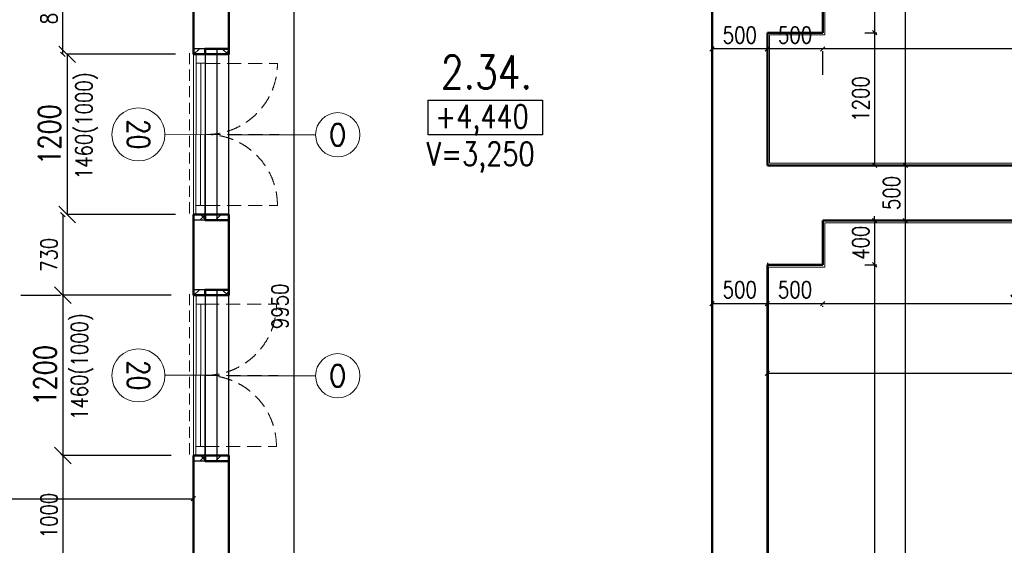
# Model space of a CAD drawing. Header units: millimetres. Extents: x -238874 to 551972, y -298952 to 658415.
# Tile 220 of 256: x 33497 to 42400, y 168554 to 173309. Entities that reach past the tile are written whole.
import ezdxf
from ezdxf.enums import TextEntityAlignment as Align

# ---------------------------------------------------------------- set-up
doc = ezdxf.new("R2010")
doc.units = ezdxf.units.MM
doc.header["$LTSCALE"] = 20
doc.linetypes.add('DASHED', pattern=[0.75, 0.5, -0.25])
doc.linetypes.add('HIDDEN', pattern=[9.525, 6.35, -3.175])
for name, color, linetype in [('00_HEDVIKA _KRESBA', 1, 'Continuous'), ('CZ', 255, 'Continuous'), ('KOTY', 8, 'Continuous')]:
    doc.layers.add(name, color=color, linetype=linetype)
doc.layers.add('00_HEDVIKA_DEMOLICE', color=2, linetype='Continuous', lineweight=30, transparency=0.3)
doc.layers.add('CKOKNA OTEVÍRÁNÍ', color=51, linetype='HIDDEN', lineweight=18, transparency=0.5)
for name, color, linetype, lineweight in [('00_HEDVIKA_OBRYS', 1, 'Continuous', 50), ('CKBUBLINY', 1, 'Continuous', 18), ('CKBUBLINY DEMOLICE', 4, 'Continuous', 18), ('CKBUBLINY_POPIS', 3, 'Continuous', 25), ('CKKOTY', 3, 'Continuous', 18), ('CKOKNA', 30, 'Continuous', 18), ('CKSTENY_SRAF', 8, 'Continuous', 18), ('HEDVIKA_OKNA_PARAPET', 70, 'Continuous', 18), ('NOSNÉ', 8, 'Continuous', 50), ('PRUCHODY', 7, 'Continuous', 18)]:
    doc.layers.add(name, color=color, linetype=linetype, lineweight=lineweight)
doc.styles.add('SIMPLEX', font='SIMPLEX.shx', dxfattribs={"width": 0.8, "bigfont": 'CAD13.shx'})
doc.styles.get("Standard").update_dxf_attribs({"font": 'simplex.shx', "width": 0.8})
doc.dimstyles.new('CADKON', dxfattribs={"dimscale": 100, "dimtxt": 2, "dimasz": 1.5, "dimexe": 0, "dimexo": 2, "dimgap": 0.6, "dimtad": 1, "dimrnd": 1, "dimtxsty": 'Standard', "dimblk1": 'OBLIQUE', "dimblk2": 'OBLIQUE', "dimsah": 1, "dimcen": 2.5, "dimadec": 1, "dimazin": 2, "dimtfac": 1, "dimtix": 1, "dimtmove": 2, "dimatfit": 3, "dimldrblk": 'OPEN30', "dimfxl": 5, "dimtfill": 1, "dimtolj": 1, "dimarcsym": 0})
doc.dimstyles.new('CKA', dxfattribs={"dimtxt": 200, "dimasz": 40, "dimexe": 20, "dimexo": 0.2, "dimgap": 50, "dimtad": 1, "dimdec": 0, "dimrnd": 1, "dimzin": 0, "dimdsep": 46, "dimtxsty": 'Standard', "dimblk1": 'OBLIQUE', "dimblk2": 'OBLIQUE', "dimsah": 1, "dimcen": 0.09, "dimclrd": 253, "dimclre": 253, "dimclrt": 253, "dimadec": 0, "dimazin": 0, "dimtfac": 1, "dimtdec": 0, "dimtix": 1, "dimtmove": 2, "dimatfit": 3, "dimfxl": 1, "dimtolj": 1, "dimtzin": 0, "dimarcsym": 0})
pattern_1 = [(45, (-42266.24, -213972.44), (-212.13203, 212.13203), []), (45, (-42124.8, -213972.44), (-212.13203, 212.13203), []), (135, (-42026.12, -213944.45), (-212.13203, -212.13203), [200, -100]), (135, (-41955.4, -213873.74), (-212.13203, -212.13203), [200, -100])]
pattern_2 = [(45, (-42266.24, -211792.44), (-212.13203, 212.13203), []), (45, (-42124.8, -211792.44), (-212.13203, 212.13203), []), (135, (-42026.12, -211764.45), (-212.13203, -212.13203), [200, -100]), (135, (-41955.4, -211693.74), (-212.13203, -212.13203), [200, -100])]

# ---------------------------------------------------------------- blocks, each defined once
blk = doc.blocks.new('_OBLIQUE')
at = {"color": 0, "linetype": 'ByBlock'}
blk.add_line((-0.5, -0.5), (0.5, 0.5), dxfattribs=at)
blk = doc.blocks.new('*D1696')
at = {"layer": 'DEFPOINTS', "color": 0, "transparency": 16777216}
for p in [(40258, 173190.9), (39758, 173043.6), (39758, 173043.6)]:
    blk.add_point(p, dxfattribs=at)
at = {"layer": 'KOTY', "lineweight": -2, "transparency": 16777216}
for p, q in [((39758, 173424.3), (39758, 173063.6)), ((40258, 173043.6), (39758, 173043.6))]:
    blk.add_line(p, q, dxfattribs=at)
at = {"layer": 'KOTY', "lineweight": -2, "transparency": 16777216, "xscale": 40, "yscale": 40, "zscale": 40, "rotation": 180}
blk.add_blockref('_OBLIQUE', (39758, 173043.6), dxfattribs=at)
at = {"layer": 'KOTY', "lineweight": -2, "transparency": 16777216, "xscale": 40, "yscale": 40, "zscale": 40}
blk.add_blockref('_OBLIQUE', (40258, 173043.6), dxfattribs=at)
at = {"layer": 'KOTY', "transparency": 16777216, "insert": (40008, 173168.6), "char_height": 150, "attachment_point": 5, "style": 'SIMPLEX'}
blk.add_mtext('\\A1;500', dxfattribs=at)
blk = doc.blocks.new('*D1700')
at = {"layer": 'DEFPOINTS', "color": 0, "transparency": 16777216}
for p in [(40257.5, 170740.7), (39758, 170135.9), (40257.5, 170135.9)]:
    blk.add_point(p, dxfattribs=at)
at = {"layer": 'KOTY', "lineweight": -2, "transparency": 16777216}
for p, q in [((40257.5, 170516.6), (40257.5, 170760.7)), ((39758, 170740.7), (40257.5, 170740.7))]:
    blk.add_line(p, q, dxfattribs=at)
at = {"layer": 'KOTY', "lineweight": -2, "transparency": 16777216, "xscale": 40, "yscale": 40, "zscale": 40, "rotation": 180}
blk.add_blockref('_OBLIQUE', (39758, 170740.7), dxfattribs=at)
at = {"layer": 'KOTY', "lineweight": -2, "transparency": 16777216, "xscale": 40, "yscale": 40, "zscale": 40}
blk.add_blockref('_OBLIQUE', (40257.5, 170740.7), dxfattribs=at)
at = {"layer": 'KOTY', "transparency": 16777216, "insert": (40007.7, 170865.7), "char_height": 150, "attachment_point": 5, "style": 'SIMPLEX'}
blk.add_mtext('\\A1;500', dxfattribs=at)
blk = doc.blocks.new('*D1707')
at = {"layer": 'DEFPOINTS', "color": 0, "transparency": 16777216}
for p in [(35388, 175890.9), (35388, 165940.7), (35976.3, 165940.7)]:
    blk.add_point(p, dxfattribs=at)
at = {"layer": 'KOTY', "lineweight": -2, "transparency": 16777216}
for p, q in [((35976.3, 175890.9), (35976.3, 165940.7)), ((35768.7, 165940.7), (35996.3, 165940.7))]:
    blk.add_line(p, q, dxfattribs=at)
at = {"layer": 'KOTY', "lineweight": -2, "transparency": 16777216, "xscale": 40, "yscale": 40, "zscale": 40}
for p, rotation in [((35976.3, 175890.9), 90), ((35976.3, 165940.7), 270)]:
    blk.add_blockref('_OBLIQUE', p, dxfattribs=dict(at, rotation=rotation))
at = {"layer": 'KOTY', "transparency": 16777216, "insert": (35851.3, 170715.8), "char_height": 150, "attachment_point": 5, "rotation": 90, "style": 'SIMPLEX'}
blk.add_mtext('\\A1;9950', dxfattribs=at)
blk = doc.blocks.new('*D1710')
at = {"layer": 'DEFPOINTS', "color": 0, "transparency": 16777216}
for p in [(27568, 169300.9), (35068, 169100.9), (35068, 168975.3)]:
    blk.add_point(p, dxfattribs=at)
at = {"layer": 'KOTY', "lineweight": -2, "transparency": 16777216}
for p, q in [((27568, 168975.3), (35068, 168975.3)), ((35068, 168720.1), (35068, 168955.3))]:
    blk.add_line(p, q, dxfattribs=at)
at = {"layer": 'KOTY', "lineweight": -2, "transparency": 16777216, "xscale": 40, "yscale": 40, "zscale": 40, "rotation": 180}
blk.add_blockref('_OBLIQUE', (27568, 168975.3), dxfattribs=at)
at = {"layer": 'KOTY', "lineweight": -2, "transparency": 16777216, "xscale": 40, "yscale": 40, "zscale": 40}
blk.add_blockref('_OBLIQUE', (35068, 168975.3), dxfattribs=at)
at = {"layer": 'KOTY', "transparency": 16777216, "insert": (32214.1, 169100.3), "char_height": 150, "attachment_point": 5, "style": 'SIMPLEX'}
blk.add_mtext('\\A1;7500', dxfattribs=at)
blk = doc.blocks.new('*D1760')
at = {"layer": 'DEFPOINTS', "color": 0, "transparency": 16777216}
for p in [(34868, 169365.9), (33887.7, 168280.9), (34868, 168280.9)]:
    blk.add_point(p, dxfattribs=at)
at = {"layer": 'KOTY', "lineweight": -2, "transparency": 16777216}
for p, q in [((33887.7, 169365.9), (33887.7, 168280.9)), ((34487.2, 168280.9), (33867.7, 168280.9))]:
    blk.add_line(p, q, dxfattribs=at)
at = {"layer": 'KOTY', "lineweight": -2, "transparency": 16777216, "xscale": 40, "yscale": 40, "zscale": 40}
for p, rotation in [((33887.7, 169365.9), 90), ((33887.7, 168280.9), 270)]:
    blk.add_blockref('_OBLIQUE', p, dxfattribs=dict(at, rotation=rotation))
at = {"layer": 'KOTY', "transparency": 16777216, "insert": (33762.7, 168823.4), "char_height": 150, "attachment_point": 5, "rotation": 90, "style": 'SIMPLEX'}
blk.add_mtext('\\A1;1000', dxfattribs=at)
blk = doc.blocks.new('*D1810')
at = {"layer": 'DEFPOINTS', "color": 0, "transparency": 16777216}
for p in [(40458, 174390.9), (40758, 173190.9), (41226.8, 173190.9)]:
    blk.add_point(p, dxfattribs=at)
at = {"layer": 'KOTY', "lineweight": -2, "transparency": 16777216}
for p, q in [((41226.8, 174390.9), (41226.8, 173190.9)), ((41138.7, 173190.9), (41246.8, 173190.9))]:
    blk.add_line(p, q, dxfattribs=at)
at = {"layer": 'KOTY', "lineweight": -2, "transparency": 16777216, "xscale": 40, "yscale": 40, "zscale": 40}
for p, rotation in [((41226.8, 174390.9), 90), ((41226.8, 173190.9), 270)]:
    blk.add_blockref('_OBLIQUE', p, dxfattribs=dict(at, rotation=rotation))
at = {"layer": 'KOTY', "transparency": 16777216, "insert": (41101.8, 173790.9), "char_height": 150, "attachment_point": 5, "rotation": 90, "style": 'SIMPLEX'}
blk.add_mtext('\\A1;1200', dxfattribs=at)
blk = doc.blocks.new('*D1811')
at = {"layer": 'DEFPOINTS', "color": 0, "transparency": 16777216}
for p in [(41503, 176420.9), (41506.1, 176420.9), (40258, 171990.9)]:
    blk.add_point(p, dxfattribs=at)
at = {"layer": 'KOTY', "lineweight": -2, "transparency": 16777216}
for p, q in [((41506.1, 171990.9), (41506.1, 176420.9)), ((41883.7, 176420.9), (41526.1, 176420.9))]:
    blk.add_line(p, q, dxfattribs=at)
at = {"layer": 'KOTY', "lineweight": -2, "transparency": 16777216, "xscale": 40, "yscale": 40, "zscale": 40}
for p, rotation in [((41506.1, 176420.9), 90), ((41506.1, 171990.9), 270)]:
    blk.add_blockref('_OBLIQUE', p, dxfattribs=dict(at, rotation=rotation))
at = {"layer": 'KOTY', "transparency": 16777216, "insert": (41381.1, 174205.9), "char_height": 150, "attachment_point": 5, "rotation": 90, "style": 'SIMPLEX'}
blk.add_mtext('\\A1;4430', dxfattribs=at)
blk = doc.blocks.new('*D1814')
at = {"layer": 'DEFPOINTS', "color": 0, "transparency": 16777216}
for p in [(40758, 173190.9), (40758, 173043.6), (48818, 173043.6)]:
    blk.add_point(p, dxfattribs=at)
at = {"layer": 'KOTY', "lineweight": -2, "transparency": 16777216}
for p, q in [((48818, 173043.6), (40758, 173043.6)), ((40758, 172810.1), (40758, 173023.6))]:
    blk.add_line(p, q, dxfattribs=at)
at = {"layer": 'KOTY', "lineweight": -2, "transparency": 16777216, "xscale": 40, "yscale": 40, "zscale": 40, "rotation": 180}
blk.add_blockref('_OBLIQUE', (40758, 173043.6), dxfattribs=at)
at = {"layer": 'KOTY', "lineweight": -2, "transparency": 16777216, "xscale": 40, "yscale": 40, "zscale": 40}
blk.add_blockref('_OBLIQUE', (48818, 173043.6), dxfattribs=at)
at = {"layer": 'KOTY', "transparency": 16777216, "insert": (44788, 173168.6), "char_height": 150, "attachment_point": 5, "style": 'SIMPLEX'}
blk.add_mtext('\\A1;8060', dxfattribs=at)
blk = doc.blocks.new('*D1817')
at = {"layer": 'DEFPOINTS', "color": 0, "transparency": 16777216}
for p in [(40257.5, 171490.9), (52528, 171490.9), (40257.5, 170109.1)]:
    blk.add_point(p, dxfattribs=at)
at = {"layer": 'KOTY', "lineweight": -2, "transparency": 16777216}
for p, q in [((40257.5, 171110.1), (40257.5, 170089.1)), ((52528, 170109.1), (40257.5, 170109.1))]:
    blk.add_line(p, q, dxfattribs=at)
at = {"layer": 'KOTY', "lineweight": -2, "transparency": 16777216, "xscale": 40, "yscale": 40, "zscale": 40, "rotation": 180}
blk.add_blockref('_OBLIQUE', (40257.5, 170109.1), dxfattribs=at)
at = {"layer": 'KOTY', "lineweight": -2, "transparency": 16777216, "xscale": 40, "yscale": 40, "zscale": 40}
blk.add_blockref('_OBLIQUE', (52528, 170109.1), dxfattribs=at)
at = {"layer": 'KOTY', "transparency": 16777216, "insert": (46392.7, 170234.1), "char_height": 150, "attachment_point": 5, "style": 'SIMPLEX'}
blk.add_mtext('\\A1;12270', dxfattribs=at)
blk = doc.blocks.new('*D1819')
at = {"layer": 'DEFPOINTS', "color": 0, "transparency": 16777216}
for p in [(40758, 171090.9), (40248, 164560.9), (41226.8, 164560.9)]:
    blk.add_point(p, dxfattribs=at)
at = {"layer": 'KOTY', "lineweight": -2, "transparency": 16777216}
for p, q in [((41226.8, 171090.9), (41226.8, 164560.9)), ((40628.7, 164560.9), (41246.8, 164560.9))]:
    blk.add_line(p, q, dxfattribs=at)
at = {"layer": 'KOTY', "lineweight": -2, "transparency": 16777216, "xscale": 40, "yscale": 40, "zscale": 40}
for p, rotation in [((41226.8, 171090.9), 90), ((41226.8, 164560.9), 270)]:
    blk.add_blockref('_OBLIQUE', p, dxfattribs=dict(at, rotation=rotation))
at = {"layer": 'KOTY', "transparency": 16777216, "insert": (41101.8, 167825.9), "char_height": 150, "attachment_point": 5, "rotation": 90, "style": 'SIMPLEX'}
blk.add_mtext('\\A1;6530', dxfattribs=at)
blk = doc.blocks.new('*D1820')
at = {"layer": 'DEFPOINTS', "color": 0, "transparency": 16777216}
for p in [(41226.8, 171490.9), (41506.1, 171490.9), (41226.8, 164560.9)]:
    blk.add_point(p, dxfattribs=at)
at = {"layer": 'KOTY', "lineweight": -2, "transparency": 16777216}
for p, q in [((41506.1, 164560.9), (41506.1, 171490.9)), ((41607.6, 171490.9), (41526.1, 171490.9))]:
    blk.add_line(p, q, dxfattribs=at)
at = {"layer": 'KOTY', "lineweight": -2, "transparency": 16777216, "xscale": 40, "yscale": 40, "zscale": 40}
for p, rotation in [((41506.1, 171490.9), 90), ((41506.1, 164560.9), 270)]:
    blk.add_blockref('_OBLIQUE', p, dxfattribs=dict(at, rotation=rotation))
at = {"layer": 'KOTY', "transparency": 16777216, "insert": (41381.1, 168025.9), "char_height": 150, "attachment_point": 5, "rotation": 90, "style": 'SIMPLEX'}
blk.add_mtext('\\A1;6930', dxfattribs=at)
blk = doc.blocks.new('*D1838')
at = {"layer": 'DEFPOINTS', "color": 0, "transparency": 16777216}
for p in [(44548, 171110.9), (40758, 171090.9), (44548, 170740.7)]:
    blk.add_point(p, dxfattribs=at)
at = {"layer": 'KOTY', "lineweight": -2, "transparency": 16777216}
for p, q in [((40758, 170740.7), (44548, 170740.7)), ((44548, 170730.1), (44548, 170720.7))]:
    blk.add_line(p, q, dxfattribs=at)
at = {"layer": 'KOTY', "lineweight": -2, "transparency": 16777216, "xscale": 40, "yscale": 40, "zscale": 40, "rotation": 180}
blk.add_blockref('_OBLIQUE', (40758, 170740.7), dxfattribs=at)
at = {"layer": 'KOTY', "lineweight": -2, "transparency": 16777216, "xscale": 40, "yscale": 40, "zscale": 40}
blk.add_blockref('_OBLIQUE', (44548, 170740.7), dxfattribs=at)
at = {"layer": 'KOTY', "transparency": 16777216, "insert": (42653, 170865.7), "char_height": 150, "attachment_point": 5, "style": 'SIMPLEX'}
blk.add_mtext('\\A1;3790', dxfattribs=at)
blk = doc.blocks.new('*D1839')
at = {"layer": 'DEFPOINTS', "color": 0, "transparency": 16777216}
for p in [(40258, 173190.9), (40758, 173190.9), (40258, 173043.6)]:
    blk.add_point(p, dxfattribs=at)
at = {"layer": 'KOTY', "lineweight": -2, "transparency": 16777216}
for p, q in [((40758, 173043.6), (40258, 173043.6)), ((40258, 172810.1), (40258, 173023.6))]:
    blk.add_line(p, q, dxfattribs=at)
at = {"layer": 'KOTY', "lineweight": -2, "transparency": 16777216, "xscale": 40, "yscale": 40, "zscale": 40, "rotation": 180}
blk.add_blockref('_OBLIQUE', (40258, 173043.6), dxfattribs=at)
at = {"layer": 'KOTY', "lineweight": -2, "transparency": 16777216, "xscale": 40, "yscale": 40, "zscale": 40}
blk.add_blockref('_OBLIQUE', (40758, 173043.6), dxfattribs=at)
at = {"layer": 'KOTY', "transparency": 16777216, "insert": (40508, 173168.6), "char_height": 150, "attachment_point": 5, "style": 'SIMPLEX'}
blk.add_mtext('\\A1;500', dxfattribs=at)
blk = doc.blocks.new('*D1840')
at = {"layer": 'DEFPOINTS', "color": 0, "transparency": 16777216}
for p in [(40758, 173190.9), (40258, 171990.9), (41226.8, 171990.9)]:
    blk.add_point(p, dxfattribs=at)
at = {"layer": 'KOTY', "lineweight": -2, "transparency": 16777216}
for p, q in [((41226.8, 173190.9), (41226.8, 171990.9)), ((40638.7, 171990.9), (41246.8, 171990.9))]:
    blk.add_line(p, q, dxfattribs=at)
at = {"layer": 'KOTY', "lineweight": -2, "transparency": 16777216, "xscale": 40, "yscale": 40, "zscale": 40}
for p, rotation in [((41226.8, 173190.9), 90), ((41226.8, 171990.9), 270)]:
    blk.add_blockref('_OBLIQUE', p, dxfattribs=dict(at, rotation=rotation))
at = {"layer": 'KOTY', "transparency": 16777216, "insert": (41101.8, 172590.9), "char_height": 150, "attachment_point": 5, "rotation": 90, "style": 'SIMPLEX'}
blk.add_mtext('\\A1;1200', dxfattribs=at)
blk = doc.blocks.new('*D1841')
at = {"layer": 'DEFPOINTS', "color": 0, "transparency": 16777216}
for p in [(40758, 171490.9), (40758, 171090.9), (41226.8, 171090.9)]:
    blk.add_point(p, dxfattribs=at)
at = {"layer": 'KOTY', "lineweight": -2, "transparency": 16777216}
for p, q in [((41226.8, 171490.9), (41226.8, 171530.9)), ((41226.8, 171490.9), (41226.8, 171090.9)), ((41138.7, 171090.9), (41246.8, 171090.9)), ((41226.8, 171090.9), (41226.8, 171050.9))]:
    blk.add_line(p, q, dxfattribs=at)
at = {"layer": 'KOTY', "lineweight": -2, "transparency": 16777216, "xscale": 40, "yscale": 40, "zscale": 40}
for p, rotation in [((41226.8, 171490.9), 270), ((41226.8, 171090.9), 90)]:
    blk.add_blockref('_OBLIQUE', p, dxfattribs=dict(at, rotation=rotation))
at = {"layer": 'KOTY', "transparency": 16777216, "insert": (41101.8, 171290.9), "char_height": 150, "attachment_point": 5, "rotation": 90, "style": 'SIMPLEX'}
blk.add_mtext('\\A1;400', dxfattribs=at)
blk = doc.blocks.new('*D1842')
at = {"layer": 'DEFPOINTS', "color": 0, "transparency": 16777216}
for p in [(40258, 171990.9), (41506.1, 171990.9), (41226.8, 171490.9)]:
    blk.add_point(p, dxfattribs=at)
at = {"layer": 'KOTY', "lineweight": -2, "transparency": 16777216}
for p, q in [((40638.7, 171990.9), (41526.1, 171990.9)), ((41506.1, 171490.9), (41506.1, 171990.9))]:
    blk.add_line(p, q, dxfattribs=at)
at = {"layer": 'KOTY', "lineweight": -2, "transparency": 16777216, "xscale": 40, "yscale": 40, "zscale": 40}
for p, rotation in [((41506.1, 171990.9), 90), ((41506.1, 171490.9), 270)]:
    blk.add_blockref('_OBLIQUE', p, dxfattribs=dict(at, rotation=rotation))
at = {"layer": 'KOTY', "transparency": 16777216, "insert": (41381.1, 171740.9), "char_height": 150, "attachment_point": 5, "rotation": 90, "style": 'SIMPLEX'}
blk.add_mtext('\\A1;500', dxfattribs=at)
blk = doc.blocks.new('*D1843')
at = {"layer": 'DEFPOINTS', "color": 0, "transparency": 16777216}
for p in [(40758, 171090.9), (40758, 170740.7), (40257.5, 170135.9)]:
    blk.add_point(p, dxfattribs=at)
at = {"layer": 'KOTY', "lineweight": -2, "transparency": 16777216}
for p, q in [((40257.5, 170740.7), (40758, 170740.7)), ((40758, 170710.1), (40758, 170720.7))]:
    blk.add_line(p, q, dxfattribs=at)
at = {"layer": 'KOTY', "lineweight": -2, "transparency": 16777216, "xscale": 40, "yscale": 40, "zscale": 40, "rotation": 180}
blk.add_blockref('_OBLIQUE', (40257.5, 170740.7), dxfattribs=at)
at = {"layer": 'KOTY', "lineweight": -2, "transparency": 16777216, "xscale": 40, "yscale": 40, "zscale": 40}
blk.add_blockref('_OBLIQUE', (40758, 170740.7), dxfattribs=at)
at = {"layer": 'KOTY', "transparency": 16777216, "insert": (40507.7, 170865.7), "char_height": 150, "attachment_point": 5, "style": 'SIMPLEX'}
blk.add_mtext('\\A1;500', dxfattribs=at)
blk = doc.blocks.new('*D3397')
at = {"layer": 'DEFPOINTS', "color": 0, "transparency": 16777216}
for p in [(33887.7, 173845.9), (33887.7, 173845.9), (33887.7, 172995.9)]:
    blk.add_point(p, dxfattribs=at)
at = {"layer": 'KOTY', "lineweight": -2, "transparency": 16777216}
for p, q in [((33506.9, 173845.9), (33867.7, 173845.9)), ((33887.7, 172995.9), (33887.7, 173845.9))]:
    blk.add_line(p, q, dxfattribs=at)
at = {"layer": 'KOTY', "lineweight": -2, "transparency": 16777216, "xscale": 40, "yscale": 40, "zscale": 40}
for p, rotation in [((33887.7, 173845.9), 90), ((33887.7, 172995.9), 270)]:
    blk.add_blockref('_OBLIQUE', p, dxfattribs=dict(at, rotation=rotation))
at = {"layer": 'KOTY', "transparency": 16777216, "insert": (33762.7, 173420.9), "char_height": 150, "attachment_point": 5, "rotation": 90, "style": 'SIMPLEX'}
blk.add_mtext('\\A1;850', dxfattribs=at)
blk = doc.blocks.new('*D3398')
at = {"layer": 'DEFPOINTS', "color": 0, "transparency": 16777216}
for p in [(33887.7, 171545.9), (33887.7, 170815.9), (33887.7, 170815.9)]:
    blk.add_point(p, dxfattribs=at)
at = {"layer": 'KOTY', "lineweight": -2, "transparency": 16777216}
for p, q in [((33887.7, 171545.9), (33887.7, 170815.9)), ((33506.9, 170815.9), (33867.7, 170815.9))]:
    blk.add_line(p, q, dxfattribs=at)
at = {"layer": 'KOTY', "lineweight": -2, "transparency": 16777216, "xscale": 40, "yscale": 40, "zscale": 40}
for p, rotation in [((33887.7, 171545.9), 90), ((33887.7, 170815.9), 270)]:
    blk.add_blockref('_OBLIQUE', p, dxfattribs=dict(at, rotation=rotation))
at = {"layer": 'KOTY', "transparency": 16777216, "insert": (33762.7, 171180.9), "char_height": 150, "attachment_point": 5, "rotation": 90, "style": 'SIMPLEX'}
blk.add_mtext('\\A1;730', dxfattribs=at)
blk = doc.blocks.new('*D3649')
at = {"layer": 'CKKOTY', "color": 0, "lineweight": -2, "transparency": 16777216}
for p, q in [((34867, 170816.5), (33886.7, 170816.5)), ((33886.7, 170816.5), (33886.7, 169366.5)), ((34867, 169366.5), (33886.7, 169366.5))]:
    blk.add_line(p, q, dxfattribs=at)
at = {"layer": 'DEFPOINTS', "color": 0, "transparency": 16777216}
for p in [(35067, 170816.5), (33886.7, 169366.5), (35067, 169366.5)]:
    blk.add_point(p, dxfattribs=at)
at = {"layer": 'CKKOTY', "color": 0, "lineweight": -2, "transparency": 16777216, "xscale": 150, "yscale": 150, "zscale": 150}
for p, rotation in [((33886.7, 170816.5), 90), ((33886.7, 169366.5), 270)]:
    blk.add_blockref('_OBLIQUE', p, dxfattribs=dict(at, rotation=rotation))
at = {"layer": 'CKKOTY', "color": 0, "transparency": 16777216, "insert": (33726.7, 170091.5), "char_height": 200, "attachment_point": 5, "rotation": 90, "bg_fill": 3, "box_fill_scale": 1.1, "bg_fill_color": 256, "bg_fill_true_color": 13158600, "bg_fill_transparency": 0}
blk.add_mtext('\\A1;1200', dxfattribs=at)
blk = doc.blocks.new('_Open30')
at = {"color": 0, "lineweight": -2}
for p, q in [((-1, 0.268), (0, 0)), ((0, 0), (-1, -0.268)), ((0, 0), (-1, 0))]:
    blk.add_line(p, q, dxfattribs=at)
blk = doc.blocks.new('*D3650')
at = {"layer": 'CKKOTY', "color": 0, "lineweight": -2, "transparency": 16777216}
for p, q in [((34906.9, 172995.3), (33926.6, 172995.3)), ((33926.6, 172995.3), (33926.6, 171545.3)), ((34906.9, 171545.3), (33926.6, 171545.3))]:
    blk.add_line(p, q, dxfattribs=at)
at = {"layer": 'DEFPOINTS', "color": 0, "transparency": 16777216}
for p in [(35106.9, 172995.3), (33926.6, 171545.3), (35106.9, 171545.3)]:
    blk.add_point(p, dxfattribs=at)
at = {"layer": 'CKKOTY', "color": 0, "lineweight": -2, "transparency": 16777216, "xscale": 150, "yscale": 150, "zscale": 150}
for p, rotation in [((33926.6, 172995.3), 90), ((33926.6, 171545.3), 270)]:
    blk.add_blockref('_OBLIQUE', p, dxfattribs=dict(at, rotation=rotation))
at = {"layer": 'CKKOTY', "color": 0, "transparency": 16777216, "insert": (33766.6, 172270.3), "char_height": 200, "attachment_point": 5, "rotation": 90, "bg_fill": 3, "box_fill_scale": 1.1, "bg_fill_color": 256, "bg_fill_true_color": 13158600, "bg_fill_transparency": 0}
blk.add_mtext('\\A1;1200', dxfattribs=at)
blk = doc.blocks.new('CK_BUBBLE_1_0_0')
at = {"color": 0, "linetype": 'ByBlock', "lineweight": -2}
blk.add_circle((0, 0), 1, dxfattribs=at)

msp = doc.modelspace()

# ---------------------------------------------------------------- hatches: boundary and pattern name
at = {"layer": 'CKSTENY_SRAF'}
h = msp.add_hatch(dxfattribs=at)
h.set_pattern_fill('ZDIVO-PLYNOSILIK', color=256, scale=100)
h.set_pattern_definition(pattern_2)
h.paths.add_polyline_path([(35387.962, 173045.863), (35067.962, 173045.863), (35067.962, 172995.863), (35387.962, 172995.863)])
h = msp.add_hatch(dxfattribs=at)
h.set_pattern_fill('ZDIVO-PLYNOSILIK', color=256, scale=100)
h.set_pattern_definition(pattern_2)
h.paths.add_polyline_path([(35387.962, 171495.863), (35067.962, 171495.863), (35067.962, 171545.863), (35387.962, 171545.863)])
h = msp.add_hatch(dxfattribs=at)
h.set_pattern_fill('ZDIVO-PLYNOSILIK', color=256, scale=100)
h.set_pattern_definition(pattern_1)
h.paths.add_polyline_path([(35387.962, 170865.863), (35067.962, 170865.863), (35067.962, 170815.863), (35387.962, 170815.863)])
h = msp.add_hatch(dxfattribs=at)
h.set_pattern_fill('ZDIVO-PLYNOSILIK', color=256, scale=100)
h.set_pattern_definition(pattern_1)
h.paths.add_polyline_path([(35387.962, 169315.863), (35067.962, 169315.863), (35067.962, 169365.863), (35387.962, 169365.863)])

# ---------------------------------------------------------------- linework, layer by layer
at = {"layer": '00_HEDVIKA _KRESBA'}
for p, q in [((35387.962, 171495.863), (35387.962, 173045.863)), ((35387.962, 169315.863), (35387.962, 170865.863))]:
    msp.add_line(p, q, dxfattribs=at)
for points in [[(35387.962, 173045.863), (35067.962, 173045.863)], [(35387.962, 171495.863), (35067.962, 171495.863)], [(35387.962, 170865.863), (35067.962, 170865.863)], [(35387.962, 169315.863), (35067.962, 169315.863)]]:
    msp.add_lwpolyline(points, dxfattribs=at)
at = {"layer": '00_HEDVIKA_DEMOLICE'}
for p, q in [((35174.225, 172995.863), (35174.225, 171545.863)), ((35174.225, 172995.863), (35174.225, 171545.863)), ((35174.225, 172995.863), (35280.488, 172995.863)), ((35174.225, 172995.863), (35174.225, 171545.863)), ((35174.225, 172995.863), (35280.488, 172995.863)), ((35280.488, 173045.863), (35281.093, 171495.863)), ((35280.488, 173045.863), (35281.093, 171495.863)), ((35174.225, 171545.863), (35280.488, 171545.863)), ((35174.225, 171545.863), (35280.488, 171545.863)), ((35280.488, 170865.863), (35281.093, 169315.863)), ((35280.488, 170865.863), (35281.093, 169315.863)), ((35174.225, 170815.863), (35174.225, 169365.863)), ((35174.225, 170815.863), (35174.225, 169365.863)), ((35174.225, 170815.863), (35280.488, 170815.863)), ((35174.225, 170815.863), (35174.225, 169365.863)), ((35174.225, 170815.863), (35280.488, 170815.863)), ((35174.225, 169365.863), (35280.488, 169365.863)), ((35174.225, 169365.863), (35280.488, 169365.863))]:
    msp.add_line(p, q, dxfattribs=at)
at = {"layer": '00_HEDVIKA_OBRYS'}
for points in [[(35387.962, 173045.863), (35387.962, 172995.863), (35067.962, 172995.863)], [(35387.962, 171495.863), (35387.962, 171545.863), (35067.962, 171545.863)], [(35387.962, 170865.863), (35387.962, 170815.863), (35067.962, 170815.863)], [(35387.962, 169315.863), (35387.962, 169365.863), (35067.962, 169365.863)]]:
    msp.add_lwpolyline(points, dxfattribs=at)
at = {"layer": 'CKBUBLINY'}
for p, q in [((35280.792, 172267.922), (34810.958, 172271.8)), ((35280.79, 170091.984), (34810.958, 170091.8))]:
    msp.add_line(p, q, dxfattribs=at)
at = {"layer": 'CKBUBLINY DEMOLICE'}
for p, q in [((36172.554, 172267.753), (35387.962, 172268.271)), ((36172.554, 170087.753), (35387.962, 170088.271))]:
    msp.add_line(p, q, dxfattribs=at)
at = {"layer": 'CKOKNA', "linetype": 'DASHED', "ltscale": 10}
for p, q in [((35033.987, 173006.855), (35033.987, 171513.554)), ((35033.987, 170826.855), (35033.987, 169333.554))]:
    msp.add_line(p, q, dxfattribs=at)
at = {"layer": 'CKOKNA'}
for p, q in [((35094.225, 172913.863), (35094.225, 172995.863)), ((35094.225, 172995.863), (35174.225, 172995.863)), ((35174.225, 172913.863), (35174.225, 172995.863)), ((35090.892, 171627.863), (35094.225, 172913.863)), ((35094.225, 172913.863), (35174.225, 172913.863)), ((35130.892, 171627.863), (35134.225, 172913.863)), ((35170.892, 171627.863), (35174.225, 172913.863)), ((35090.892, 171627.863), (35170.892, 171627.863)), ((35090.892, 171627.863), (35090.892, 171545.863)), ((35170.892, 171627.863), (35170.892, 171545.863)), ((35090.892, 171545.863), (35170.892, 171545.863)), ((35094.225, 170733.863), (35094.225, 170815.863)), ((35094.225, 170815.863), (35174.225, 170815.863)), ((35174.225, 170733.863), (35174.225, 170815.863)), ((35090.892, 169447.863), (35094.225, 170733.863)), ((35094.225, 170733.863), (35174.225, 170733.863)), ((35130.892, 169447.863), (35134.225, 170733.863)), ((35170.892, 169447.863), (35174.225, 170733.863)), ((35090.892, 169447.863), (35170.892, 169447.863)), ((35090.892, 169447.863), (35090.892, 169365.863)), ((35170.892, 169447.863), (35170.892, 169365.863)), ((35090.892, 169365.863), (35170.892, 169365.863))]:
    msp.add_line(p, q, dxfattribs=at)
at = {"layer": 'CKOKNA OTEVÍRÁNÍ'}
for p, q in [((35181.853, 172913.09), (35827.973, 172913.09)), ((35185.186, 172270.302), (35844.033, 172270.302)), ((35181.853, 171627.515), (35827.973, 171627.515)), ((35172.643, 170734.124), (35818.763, 170734.124)), ((35175.976, 170091.336), (35834.823, 170091.336)), ((35172.643, 169448.549), (35818.763, 169448.549))]:
    msp.add_line(p, q, dxfattribs=at)
for centre, start, end in [((35185.186, 172913.09), 270, 0), ((35185.186, 171627.515), 0, 90), ((35175.976, 170734.124), 270, 0), ((35175.976, 169448.549), 0, 90)]:
    msp.add_arc(centre, 642.787, start, end, dxfattribs=at)
at = {"layer": 'CZ', "color": 7}
msp.add_lwpolyline([(37191.933, 172580.324), (38225.416, 172580.324), (38225.416, 172267.853), (37191.933, 172267.853)], close=True, dxfattribs=at)
at = {"layer": 'HEDVIKA_OKNA_PARAPET'}
for p, q in [((35387.962, 171495.863), (35387.962, 173045.863)), ((35387.962, 169315.863), (35387.962, 170865.863))]:
    msp.add_line(p, q, dxfattribs=at)
at = {"layer": 'NOSNÉ'}
for p, q in [((39757.962, 175890.863), (39757.962, 164380.863)), ((40757.962, 174390.863), (40757.962, 173190.863)), ((35067.962, 173845.863), (35067.962, 172995.863)), ((40257.962, 173190.863), (40257.962, 171990.863)), ((40757.962, 173190.863), (40257.962, 173190.863)), ((45687.962, 171990.863), (40257.962, 171990.863)), ((35067.962, 171545.863), (35067.962, 170815.863)), ((44547.962, 171490.863), (40757.962, 171490.863)), ((40757.962, 171090.863), (40757.962, 171490.863)), ((40257.479, 171090.863), (40257.479, 164560.863)), ((40757.962, 171090.863), (40257.479, 171090.863)), ((35067.962, 169365.863), (35067.962, 168280.863))]:
    msp.add_line(p, q, dxfattribs=at)
for points in [[(35067.962, 172995.863), (35174.225, 172995.863), (35174.225, 173045.863), (35387.962, 173045.863), (35387.962, 173745.863)], [(35067.962, 171545.863), (35174.225, 171545.863), (35174.225, 171495.863), (35387.962, 171495.863), (35387.962, 171445.863)], [(35067.962, 171545.863), (35174.225, 171545.863), (35174.225, 171495.863), (35387.962, 171495.863), (35387.962, 171495.863)], [(35067.962, 170815.863), (35174.225, 170815.863), (35174.225, 170865.863), (35387.962, 170865.863), (35387.962, 171445.863)], [(35067.962, 169365.863), (35174.225, 169365.863), (35174.225, 169315.863), (35387.962, 169315.863), (35387.962, 169265.863)], [(35067.962, 169365.863), (35174.225, 169365.863), (35174.225, 169315.863), (35387.962, 169315.863), (35387.962, 169315.863)], [(35067.962, 168280.863), (35174.225, 168280.863), (35174.225, 168330.863), (35387.962, 168330.863), (35387.962, 169265.863)]]:
    msp.add_lwpolyline(points, dxfattribs=at)
at = {"layer": 'PRUCHODY'}
for p, q in [((40777.962, 174410.863), (40777.962, 173170.863)), ((40277.962, 173170.863), (40277.962, 172010.863)), ((40777.962, 173170.863), (40277.962, 173170.863)), ((35387.962, 171445.863), (35387.962, 173095.863)), ((35067.962, 172995.863), (35067.962, 171545.863)), ((35174.225, 172995.863), (35067.962, 172995.863)), ((35174.225, 172995.863), (35067.962, 172995.863)), ((35387.962, 173045.863), (35174.225, 173045.863)), ((35174.225, 173045.863), (35174.225, 172995.863)), ((35174.225, 173045.863), (35174.225, 172995.863)), ((35387.962, 173045.863), (35174.225, 173045.863)), ((45687.962, 172010.863), (40277.962, 172010.863)), ((35174.225, 171545.863), (35067.962, 171545.863)), ((35174.225, 171545.863), (35067.962, 171545.863)), ((35174.225, 171495.863), (35174.225, 171545.863)), ((35174.225, 171495.863), (35174.225, 171545.863)), ((35387.962, 171495.863), (35174.225, 171495.863)), ((35387.962, 171495.863), (35174.225, 171495.863)), ((35387.962, 171445.863), (35387.962, 171495.863)), ((35387.962, 171445.863), (35387.962, 171495.863)), ((44527.962, 171470.863), (40777.962, 171470.863)), ((40777.962, 171070.863), (40777.962, 171470.863)), ((35387.962, 171445.863), (35387.962, 171445.863)), ((35387.962, 171445.863), (35387.962, 171445.863)), ((35387.962, 171445.863), (35387.962, 171445.863)), ((35387.962, 171445.863), (35387.962, 171445.863)), ((35387.962, 171445.863), (35387.962, 171445.863)), ((40267.962, 171070.863), (40267.962, 164580.863)), ((40777.962, 171070.863), (40267.962, 171070.863)), ((35387.962, 170865.863), (35174.225, 170865.863)), ((35174.225, 170865.863), (35174.225, 170815.863)), ((35174.225, 170865.863), (35174.225, 170815.863)), ((35387.962, 170865.863), (35174.225, 170865.863)), ((35387.962, 169265.863), (35387.962, 170915.863)), ((35387.962, 170915.863), (35387.962, 170865.863)), ((35387.962, 170915.863), (35387.962, 170915.863)), ((35387.962, 170915.863), (35387.962, 170915.863)), ((35387.962, 170915.863), (35387.962, 170915.863)), ((35387.962, 170915.863), (35387.962, 170915.863)), ((35387.962, 170915.863), (35387.962, 170865.863)), ((35067.962, 170815.863), (35067.962, 169365.863)), ((35174.225, 170815.863), (35067.962, 170815.863)), ((35174.225, 170815.863), (35067.962, 170815.863)), ((35174.225, 169365.863), (35067.962, 169365.863)), ((35174.225, 169365.863), (35067.962, 169365.863)), ((35174.225, 169315.863), (35174.225, 169365.863)), ((35174.225, 169315.863), (35174.225, 169365.863)), ((35387.962, 169315.863), (35174.225, 169315.863)), ((35387.962, 169315.863), (35174.225, 169315.863)), ((35387.962, 169265.863), (35387.962, 169315.863)), ((35387.962, 169265.863), (35387.962, 169315.863)), ((35387.962, 169265.863), (35387.962, 169265.863)), ((35387.962, 169265.863), (35387.962, 169265.863)), ((35387.962, 169265.863), (35387.962, 169265.863)), ((35387.962, 169265.863), (35387.962, 169265.863)), ((35387.962, 169265.863), (35387.962, 169265.863))]:
    msp.add_line(p, q, dxfattribs=at)

# ---------------------------------------------------------------- block references
at = {"layer": 'CKBUBLINY DEMOLICE'}
ref = msp.add_blockref('CK_BUBBLE_1_0_0', (36372.554, 172267.753), dxfattribs=dict(at, xscale=200, yscale=200, zscale=200))
ref.add_attrib('NUM1', 'O', dxfattribs={"height": 200, "width": 0.8, "flags": 8}).set_placement((36372.554, 172267.753), align=Align.MIDDLE_CENTER)
ref = msp.add_blockref('CK_BUBBLE_1_0_0', (36372.554, 170087.753), dxfattribs=dict(at, xscale=200, yscale=200, zscale=200))
ref.add_attrib('NUM1', 'O', dxfattribs={"height": 200, "width": 0.8, "flags": 8}).set_placement((36372.554, 170087.753), align=Align.MIDDLE_CENTER)

# ---------------------------------------------------------------- texts
at = {"layer": 'CZ', "color": 6, "linetype": 'Continuous', "lineweight": 30, "insert": (37305.728, 172984.759), "char_height": 300, "width": 1830.1, "attachment_point": 1}
msp.add_mtext('2.34.', dxfattribs=at)
at = {"layer": 'CZ', "color": 7, "char_height": 212.5, "attachment_point": 1}
for s, insert, width in [('+4,440', (37254.821, 172539.12), 1666.9), ('V=3,250', (37176.835, 172202.087), 3214.5)]:
    msp.add_mtext(s, dxfattribs=dict(at, insert=insert, width=width))

# ---------------------------------------------------------------- dimensions: what is measured, and where the dimension line sits
at = {"layer": 'KOTY'}
for base, p1, p2, angle, text, picture, middle in [((41506.111, 176420.863), (40257.962, 171990.863), (41502.962, 176420.863), 270, '4430', '*D1811', (41381.111, 174205.863)), ((41226.8, 173190.863), (40457.962, 174390.863), (40757.962, 173190.863), 270, '1200', '*D1810', (41101.8, 173790.863)), ((41226.8, 171990.863), (40757.962, 173190.863), (40257.962, 171990.863), 270, '1200', '*D1840', (41101.8, 172590.863)), ((41506.111, 171990.863), (41226.8, 171490.863), (40257.962, 171990.863), 270, '500', '*D1842', (41381.111, 171740.863)), ((40257.479, 170109.062), (52527.962, 171490.863), (40257.479, 171490.863), 180, '12270', '*D1817', (46392.721, 170234.062)), ((41226.8, 171090.863), (40757.962, 171490.863), (40757.962, 171090.863), 270, '400', '*D1841', (41101.8, 171290.863)), ((41506.111, 171490.863), (41226.8, 164560.863), (41226.8, 171490.863), 270, '6930', '*D1820', (41381.111, 168025.863)), ((41226.8, 164560.863), (40757.962, 171090.863), (40247.962, 164560.863), 270, '6530', '*D1819', (41101.8, 167825.863)), ((33887.689, 168280.863), (34867.962, 169365.863), (34867.962, 168280.863), 90, '1000', '*D1760', (33762.689, 168823.363))]:
    dim = msp.add_linear_dim(base=base, p1=p1, p2=p2, angle=angle, text=text, dimstyle='CKA', override={"dimtxt": 150, "dimexo": 380.774374, "dimtxsty": 'SIMPLEX', "dimse1": 1, "dimclrd": 256, "dimclre": 256, "dimclrt": 256}, dxfattribs=at)
    dim.commit()
    dim.dimension.update_dxf_attribs({"geometry": picture, "text_midpoint": middle})
for base, p1, p2, angle, text, picture, middle in [((35976.27, 165940.703), (35387.962, 175890.863), (35387.962, 165940.703), 270, '9950', '*D1707', (35851.27, 170715.783)), ((35067.962, 168975.274), (27567.962, 169300.863), (35067.962, 169100.863), 180, '7500', '*D1710', (32214.138, 169100.274))]:
    dim = msp.add_linear_dim(base=base, p1=p1, p2=p2, angle=angle, text=text, dimstyle='CKA', override={"dimtxt": 150, "dimexo": 380.774374, "dimtxsty": 'SIMPLEX', "dimse1": 1, "dimclrd": 256, "dimclre": 256, "dimclrt": 256}, dxfattribs=at)
    dim.commit()
    dim.dimension.update_dxf_attribs({"geometry": picture, "text_midpoint": middle, "dimtype": 160})
for base, p1, p2, picture, middle in [((33887.689, 173845.863), (33887.689, 172995.863), (33887.689, 173845.863), '*D3397', (33762.689, 173420.863)), ((33887.689, 170815.863), (33887.689, 171545.863), (33887.689, 170815.863), '*D3398', (33762.689, 171180.863))]:
    dim = msp.add_linear_dim(base=base, p1=p1, p2=p2, angle=90, dimstyle='CKA', override={"dimtxt": 150, "dimexo": 380.774374, "dimtxsty": 'SIMPLEX', "dimse1": 1, "dimclrd": 256, "dimclre": 256, "dimclrt": 256}, dxfattribs=at)
    dim.commit()
    dim.dimension.update_dxf_attribs({"geometry": picture, "text_midpoint": middle})
for base, p1, p2, text, picture, middle in [((39757.962, 173043.556), (40257.962, 173190.863), (39757.962, 173043.556), '500', '*D1696', (40007.962, 173168.556)), ((40257.962, 173043.556), (40757.962, 173190.863), (40257.962, 173190.863), '500', '*D1839', (40507.962, 173168.556)), ((40757.962, 173043.556), (48817.962, 173043.556), (40757.962, 173190.863), '8060', '*D1814', (44787.962, 173168.556)), ((44547.962, 170740.73), (40757.962, 171090.863), (44547.962, 171110.863), '3790', '*D1838', (42652.962, 170865.73)), ((40757.962, 170740.73), (40257.479, 170135.863), (40757.962, 171090.863), '500', '*D1843', (40507.721, 170865.73)), ((40257.479, 170740.73), (39757.962, 170135.863), (40257.479, 170135.863), '500', '*D1700', (40007.721, 170865.73))]:
    dim = msp.add_linear_dim(base=base, p1=p1, p2=p2, text=text, dimstyle='CKA', override={"dimtxt": 150, "dimexo": 380.774374, "dimtxsty": 'SIMPLEX', "dimse1": 1, "dimclrd": 256, "dimclre": 256, "dimclrt": 256}, dxfattribs=at)
    dim.commit()
    dim.dimension.update_dxf_attribs({"geometry": picture, "text_midpoint": middle})

# ---------------------------------------------------------------- next in the draw order: dimensions: what is measured, and where the dimension line sits
at = {"layer": 'CKKOTY'}
for base, p1, p2, picture, middle in [((33926.597, 171545.33), (35106.87, 172995.33), (35106.87, 171545.33), '*D3650', (33766.597, 172270.33)), ((33886.698, 169366.505), (35066.971, 170816.505), (35066.971, 169366.505), '*D3649', (33726.698, 170091.505))]:
    dim = msp.add_linear_dim(base=base, p1=p1, p2=p2, angle=90, text='1200', dimstyle='CADKON', dxfattribs=at)
    dim.commit()
    dim.dimension.update_dxf_attribs({"geometry": picture, "text_midpoint": middle})

# ---------------------------------------------------------------- next in the draw order: block references
at = {"layer": 'CKBUBLINY'}
ref = msp.add_blockref('CK_BUBBLE_1_0_0', (34570.96, 172270.863), dxfattribs=dict(at, xscale=240, yscale=240, zscale=240, rotation=270))
ref.add_attrib('NUM1', '20', dxfattribs={"layer": 'CKBUBLINY_POPIS', "height": 200, "rotation": 270, "width": 0.8, "flags": 8}).set_placement((34570.96, 172270.863), align=Align.MIDDLE_CENTER)
ref = msp.add_blockref('CK_BUBBLE_1_0_0', (34570.96, 170090.863), dxfattribs=dict(at, xscale=240, yscale=240, zscale=240, rotation=270))
ref.add_attrib('NUM1', '20', dxfattribs={"layer": 'CKBUBLINY_POPIS', "height": 200, "rotation": 270, "width": 0.8, "flags": 8}).set_placement((34570.96, 170090.863), align=Align.MIDDLE_CENTER)

# ---------------------------------------------------------------- next in the draw order: texts
at = {"layer": 'CKKOTY', "char_height": 150, "width": 1424.4, "attachment_point": 1, "rotation": 90}
for insert in [(34002.878, 171865.68), (33962.979, 169686.855)]:
    msp.add_mtext('1460(1000)', dxfattribs=dict(at, insert=insert))

doc.saveas('drawing.dxf')
